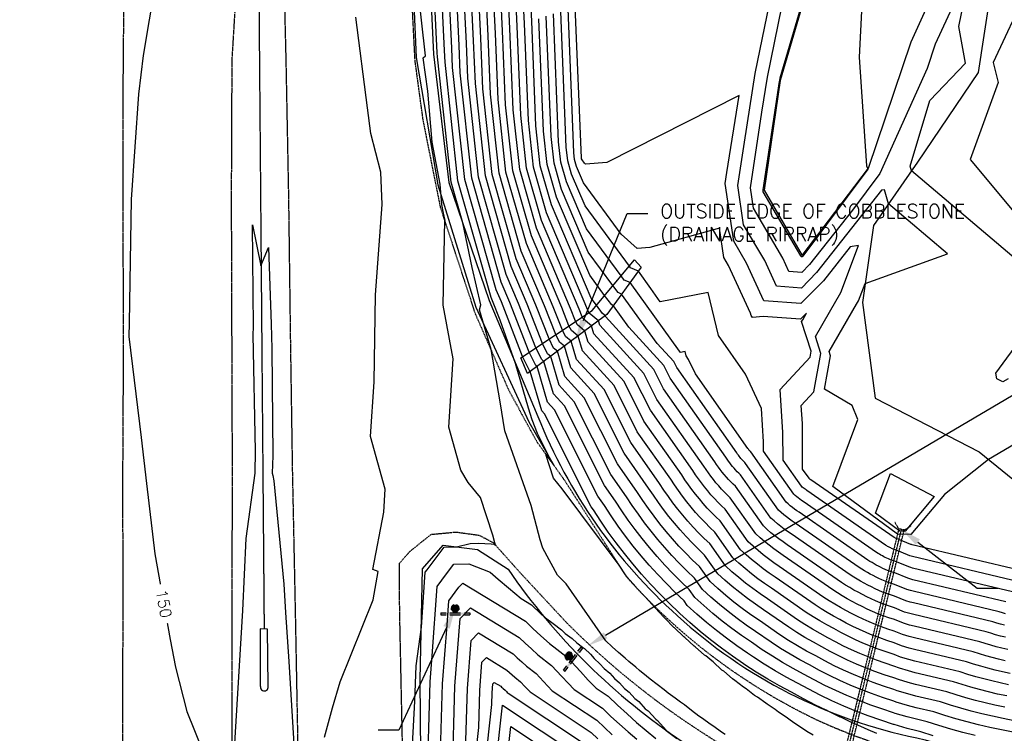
# Model space of a CAD drawing. Header units: feet. Extents: x 351431 to 355879, y 310968 to 329728.
# Tile 11 of 254: x 353353 to 353710, y 313323 to 313582. Entities that reach past the tile are written whole.
import ezdxf

# ---------------------------------------------------------------- set-up
doc = ezdxf.new("R2010")
doc.units = ezdxf.units.FT
doc.header["$MEASUREMENT"] = 0
for name, pattern in [('D10', [0.15, 0.1, -0.05]), ('D25', [0.375, 0.25, -0.125]), ('HIDDEN2', [0.1875, 0.125, -0.0625])]:
    doc.linetypes.add(name, pattern=pattern)
for name, color, linetype in [('ELIG', 41, 'Continuous'), ('ELIG-JERSEY', 161, 'HIDDEN2'), ('ELIRIP', 2, 'Continuous'), ('ELTCH-EG2', 253, 'Continuous'), ('ELTCN-EG2', 251, 'Continuous'), ('ELTT', 3, 'Continuous'), ('ELTW-POND', 7, 'Continuous'), ('ELUDC', 153, 'D10'), ('ELYSP', 1, 'D25'), ('ELYSS', 2, 'Continuous'), ('ESFS', 153, 'Continuous'), ('ESMask', 155, 'Continuous'), ('ESUD-CMP', 13, 'D10'), ('ETFS', 6, 'Continuous'), ('ETIRIP', 2, 'Continuous'), ('ETTC', 252, 'Continuous'), ('ETUD', 4, 'Continuous')]:
    doc.layers.add(name, color=color, linetype=linetype)
doc.styles.add('ANNO-TOPO', font='simplex.shx')
doc.styles.add('L80', font='simplex', dxfattribs={"height": 4})

# ---------------------------------------------------------------- blocks, each defined once
blk = doc.blocks.new('ESIPUBSIGN')
at = {"layer": 'ESMask'}
h = blk.add_hatch(color=256, dxfattribs=at)
edge = h.paths.add_edge_path()
edge.add_arc((0, 0), 0.03, 90, 450)
for p, q in [((-0.03, 0.1047), (-0.0447, 0.1047)), ((-0.0447, 0.1047), (-0.0447, 0.066)), ((-0.03, 0.1047), (-0.03, 0.066)), ((-0.0447, 0.0381), (-0.0447, -0.0393)), ((-0.03, 0.0381), (-0.03, -0.0393)), ((-0.0447, -0.0672), (-0.0447, -0.1059)), ((-0.03, -0.0672), (-0.03, -0.1059)), ((-0.03, -0.1059), (-0.0447, -0.1059))]:
    blk.add_line(p, q)
for start, end in [(144.23142, 216.35632), (17.97024, 107.04945), (253.53828, 340.78828)]:
    blk.add_arc((0, 0), 0.03, start, end)
blk.add_solid([(-0.0447, -0.1059), (-0.03, -0.1059), (-0.0447, 0.1047), (-0.03, 0.1047)], dxfattribs=at)

msp = doc.modelspace()

# ---------------------------------------------------------------- linework, layer by layer
at = {"layer": 'ELIG', "flags": 128}
msp.add_lwpolyline([(353493.22, 313693.24), (353493.78, 313667.5), (353494.37, 313618.36), (353496.52, 313568.27), (353504.32, 313522.16), (353518.18, 313477.72), (353537.36, 313436.09), (353546.49, 313420.2)], dxfattribs=at)
msp.add_lwpolyline([(353439.89, 313361), (353439.92, 313340.34), (353440.03, 313340.02, 1.155893), (353442.76, 313340.2), (353442.52, 313360.96)], format="xyb", close=True, dxfattribs=at)
at = {"layer": 'ELIG-JERSEY', "flags": 128}
msp.add_lwpolyline([(353438.19, 314552.22), (353437.95, 314543.55), (353436.97, 314493.31), (353436.02, 314443.42), (353436.28, 314392.56), (353435.33, 314343.61), (353435.86, 314292.65), (353435.42, 314243.15), (353435.84, 314192.71), (353435.58, 314142.68), (353435.91, 314092.68), (353436.14, 314042.54), (353436.47, 313993.07), (353436.64, 313954.26), (353437.41, 313892.95), (353437.28, 313842.51), (353437.99, 313793.4), (353438, 313741.9), (353438.54, 313693.18), (353438.85, 313673.78), (353439.24, 313629.67), (353439.22, 313617.09), (353441.34, 313361.23)], dxfattribs=at)
at = {"layer": 'ELIRIP', "flags": 128}
msp.add_lwpolyline([(353578.08, 313492.21), (353565.65, 313475.02), (353536.85, 313453.64), (353534.46, 313459.41), (353560.27, 313476.55), (353575.71, 313494.9)], close=True, dxfattribs=at)
at = {"layer": 'ELTCH-EG2', "flags": 128}
for points, elevation in [([(353608.53, 313322.75), (353607.25, 313323.53), (353604.42, 313325.58), (353603.08, 313326.43), (353600.34, 313328.47), (353598.96, 313329.41), (353596.32, 313331.44), (353593.83, 313333.42), (353592.34, 313334.47), (353591.88, 313334.8), (353590.42, 313335.88), (353587.85, 313337.76), (353586.42, 313338.87), (353583.88, 313340.8), (353581.38, 313342.76), (353579.97, 313343.91), (353577.5, 313345.92), (353576.11, 313347.09), (353573.68, 313349.14), (353572.32, 313350.35), (353569.92, 313352.44), (353567.55, 313354.57), (353565.23, 313356.73), (353550.86, 313377.42), (353549.28, 313378.96), (353547.73, 313380.51), (353542.38, 313390.29), (353541.52, 313393.34), (353538.17, 313405.76), (353528.62, 313432.88), (353526.95, 313443.42), (353523.65, 313462.37), (353519.45, 313476.73), (353519.89, 313478.58), (353516.74, 313492.09), (353513.37, 313508.31), (353509.15, 313523.12), (353504.22, 313568.54), (353504.16, 313569.98), (353501.84, 313617.67)], 148), ([(353640.44, 313322.45), (353638.21, 313323.81), (353636.27, 313325.13), (353633.77, 313326.73), (353632.09, 313327.92), (353630.64, 313329), (353627.95, 313330.79), (353626.7, 313331.75), (353623.85, 313333.73), (353623.26, 313334.06), (353620.29, 313336.23), (353619.17, 313336.89), (353616.15, 313339.23), (353615.17, 313339.83), (353612.08, 313342.36), (353611.25, 313342.89), (353608.09, 313345.63), (353607.41, 313346.08), (353604.18, 313349.04), (353603.68, 313349.4), (353601.51, 313351.21), (353601.06, 313351.55), (353597.68, 313354.5), (353597.29, 313354.79), (353593.92, 313357.88), (353593.6, 313358.14), (353590.24, 313361.37), (353590, 313361.57), (353586.64, 313364.96), (353586.48, 313365.1), (353583.14, 313368.65), (353579.73, 313372.43), (353579.45, 313372.75), (353576.34, 313376.07), (353576.29, 313376.13), (353573.05, 313379.77), (353572.94, 313379.89), (353572.84, 313380.02), (353572.73, 313380.16), (353572.61, 313380.32), (353572.49, 313380.49), (353572.37, 313380.68), (353570.07, 313384.19), (353549.44, 313411.83), (353546.29, 313415.69), (353543.57, 313424.29), (353545.77, 313421.27), (353540.48, 313431.86), (353538.6, 313436.84), (353537.29, 313441.06), (353532.55, 313457.36), (353526.96, 313472.97), (353524.23, 313480.03), (353523.71, 313481.26), (353511.64, 313523.58), (353506.97, 313566.62), (353506.79, 313570.87), (353504.59, 313616.14)], 147), ([(353663.63, 313323.08), (353660.44, 313324.38), (353659.14, 313324.99), (353655.55, 313326.55), (353654.67, 313326.98), (353650.7, 313328.82), (353650.24, 313329.05), (353645.89, 313331.19), (353645.83, 313331.22), (353645.2, 313331.55), (353641.35, 313333.4), (353636.93, 313335.67), (353632.59, 313338.04), (353628.29, 313340.35), (353624, 313342.79), (353619.79, 313345.36), (353615.65, 313348.03), (353615.26, 313348.3), (353611.18, 313351.09), (353607.19, 313354), (353603.27, 313357.01), (353599.45, 313360.12), (353595.71, 313363.32), (353592.07, 313366.63), (353591.8, 313367.01), (353588.37, 313370.28), (353584.89, 313373.75), (353581.52, 313377.3), (353578.24, 313380.93), (353575.07, 313384.63), (353572, 313388.4), (353569.04, 313392.25), (353566.18, 313396.16), (353563.43, 313400.13), (353560.79, 313404.17), (353559.98, 313405.32), (353543.04, 313439.04), (353542.04, 313440.14), (353537.84, 313454.38), (353537.71, 313454.49), (353535.06, 313459.81), (353527.38, 313479.72), (353525.53, 313484.05), (353514.13, 313524.03), (353509.71, 313564.69), (353509.43, 313571.75), (353507.34, 313614.6)], 146), ([(353699.19, 313322.3), (353694.78, 313323.43), (353690.42, 313324.64), (353686.11, 313325.92), (353681.86, 313327.28), (353677.92, 313328.22), (353674.63, 313329.1), (353670.24, 313330.38), (353669.65, 313330.62), (353665.33, 313332.01), (353661.07, 313333.51), (353656.88, 313335.11), (353652.75, 313336.82), (353648.7, 313338.63), (353644.72, 313340.53), (353640.82, 313342.54), (353636.99, 313344.64), (353633.19, 313346.67), (353629.4, 313348.83), (353625.69, 313351.09), (353622.03, 313353.45), (353618.14, 313356.16), (353614.52, 313358.64), (353610.98, 313361.21), (353607.51, 313363.87), (353604.13, 313366.63), (353600.82, 313369.47), (353597.59, 313372.4), (353595.52, 313375.33), (353592.56, 313378.14), (353589.57, 313381.13), (353586.66, 313384.19), (353583.84, 313387.32), (353581.1, 313390.51), (353578.46, 313393.76), (353575.9, 313397.08), (353573.44, 313400.45), (353571.07, 313403.88), (353568.8, 313407.35), (353564.75, 313413.1), (353550.25, 313441.97), (353546.25, 313446.35), (353542.8, 313458.06), (353542.02, 313458.7), (353539.88, 313463.01), (353533.66, 313479.12), (353529.17, 313489.65), (353519.1, 313524.94), (353515.21, 313560.84), (353514.69, 313573.53), (353512.84, 313611.53)], 144), ([(353731.09, 313438.34), (353704.07, 313422.53), (353688.13, 313409.79), (353675.91, 313395.27), (353671.01, 313395.37), (353647.67, 313412.68), (353656.68, 313437.03), (353654.61, 313442.09), (353644.55, 313448.02), (353646.81, 313460.14), (353646.31, 313461.66), (353656.21, 313478.79), (353656.92, 313480.07), (353659.32, 313486.33), (353689.21, 313497.1), (353667.83, 313515.22), (353666.41, 313520.36), (353665.26, 313520.19), (353641.69, 313490.27), (353636.21, 313484.68), (353627.14, 313485.36), (353622.9, 313494.61), (353615.25, 313507.66), (353613.17, 313521.86), (353615.56, 313537.54), (353619.48, 313562.45), (353629.69, 313612.53)], 128), ([(353637.87, 313497.66), (353636.72, 313496.2), (353636.51, 313495.98), (353636.16, 313496.01), (353635.99, 313496.36), (353622.39, 313519.58), (353622.29, 313520.28), (353628.25, 313559.55), (353628.33, 313560.01), (353628.52, 313560.94), (353643.67, 313612.35)], 126), ([(353713.07, 313323.57), (353708.8, 313324.39), (353704.58, 313325.29), (353700.41, 313326.27), (353696.29, 313327.32), (353692.22, 313328.44), (353688.2, 313329.64), (353684.24, 313330.91), (353677.81, 313332.44), (353674.73, 313333.26), (353670.62, 313334.46), (353669.69, 313334.84), (353665.65, 313336.14), (353661.67, 313337.54), (353657.76, 313339.04), (353653.91, 313340.63), (353650.12, 313342.32), (353646.41, 313344.1), (353642.76, 313345.97), (353639.19, 313347.93), (353635.64, 313349.83), (353632.11, 313351.85), (353628.63, 313353.96), (353625.22, 313356.16), (353619.57, 313360.09), (353616.19, 313362.41), (353612.88, 313364.81), (353609.63, 313367.31), (353606.46, 313369.88), (353603.37, 313372.54), (353600.35, 313375.28), (353597.39, 313379.48), (353594.66, 313382.07), (353591.91, 313384.82), (353589.23, 313387.64), (353586.63, 313390.52), (353584.12, 313393.45), (353581.69, 313396.44), (353579.34, 313399.49), (353577.07, 313402.59), (353574.89, 313405.75), (353572.8, 313408.94), (353567.14, 313416.99), (353553.85, 313443.43), (353548.35, 313449.46), (353545.28, 313459.9), (353544.18, 313460.81), (353542.29, 313464.61), (353536.8, 313478.82), (353530.99, 313492.45), (353521.59, 313525.4), (353517.95, 313558.91), (353517.33, 313574.41), (353515.59, 313609.99)], 143), ([(353713.38, 313327.72), (353709.42, 313328.49), (353705.51, 313329.32), (353701.63, 313330.23), (353697.81, 313331.21), (353694.03, 313332.25), (353690.3, 313333.36), (353686.61, 313334.54), (353677.71, 313336.66), (353674.83, 313337.43), (353671, 313338.55), (353669.72, 313339.07), (353665.97, 313340.28), (353662.27, 313341.58), (353658.64, 313342.97), (353655.06, 313344.45), (353651.54, 313346.02), (353648.09, 313347.67), (353644.71, 313349.41), (353641.39, 313351.23), (353638.09, 313353), (353634.81, 313354.87), (353631.58, 313356.83), (353628.41, 313358.88), (353621.01, 313364.02), (353617.86, 313366.18), (353614.77, 313368.42), (353611.75, 313370.74), (353608.8, 313373.14), (353605.92, 313375.62), (353603.11, 313378.17), (353599.25, 313383.64), (353596.76, 313386.01), (353594.24, 313388.52), (353591.8, 313391.09), (353589.43, 313393.71), (353587.14, 313396.39), (353584.91, 313399.13), (353582.77, 313401.91), (353580.7, 313404.74), (353578.71, 313407.62), (353576.8, 313410.54), (353569.52, 313420.88), (353557.45, 313444.89), (353550.46, 313452.57), (353547.76, 313461.74), (353546.33, 313462.92), (353544.69, 313466.21), (353539.95, 313478.51), (353532.81, 313495.24), (353524.08, 313525.85), (353520.7, 313556.98), (353519.96, 313575.3), (353518.35, 313608.46)], 142), ([(353494.46, 313305.44), (353495.99, 313334.77), (353496.47, 313347.62), (353498.37, 313361.67), (353499.79, 313381.61), (353500.44, 313382.49), (353506.67, 313390.63), (353511.17, 313390.75), (353516.11, 313391.95), (353519.06, 313392.17), (353523.75, 313391.88), (353524.82, 313391.72), (353525.29, 313391.4), (353525.05, 313392.25), (353524.3, 313395.03), (353519.79, 313408.7), (353515.3, 313414.1), (353512.68, 313418.59), (353508.28, 313434.23), (353509.88, 313459.02), (353506.3, 313478.47), (353506.84, 313509.34), (353507.03, 313509.16), (353506.39, 313511.89), (353505.74, 313515.03), (353505.23, 313522.34), (353502.35, 313537.63), (353500.67, 313556.15), (353499.03, 313568.21), (353499.89, 313568.94), (353495.62, 313606.77)], 149), ([(353710.04, 313332.59), (353706.43, 313333.36), (353702.85, 313334.19), (353699.32, 313335.1), (353695.83, 313336.06), (353692.39, 313337.09), (353688.99, 313338.17), (353677.6, 313340.88), (353674.93, 313341.59), (353671.38, 313342.63), (353669.75, 313343.3), (353666.29, 313344.41), (353662.88, 313345.61), (353659.52, 313346.9), (353656.21, 313348.27), (353652.97, 313349.71), (353649.78, 313351.24), (353646.65, 313352.85), (353643.59, 313354.53), (353640.54, 313356.16), (353637.51, 313357.89), (353634.53, 313359.7), (353631.6, 313361.59), (353622.45, 313367.95), (353619.53, 313369.95), (353616.67, 313372.02), (353613.87, 313374.17), (353611.14, 313376.4), (353608.47, 313378.69), (353605.87, 313381.05), (353601.11, 313387.8), (353598.86, 313389.94), (353596.58, 313392.21), (353594.37, 313394.53), (353592.23, 313396.91), (353590.15, 313399.33), (353588.14, 313401.81), (353586.2, 313404.32), (353584.33, 313406.88), (353582.53, 313409.49), (353580.8, 313412.13), (353571.9, 313424.77), (353561.06, 313446.36), (353552.56, 313455.68), (353550.23, 313463.58), (353548.49, 313465.03), (353547.1, 313467.81), (353543.09, 313478.21), (353534.63, 313498.04), (353526.57, 313526.31), (353523.45, 313555.06), (353522.6, 313576.19), (353521.1, 313606.92)], 141), ([(353711.29, 313340.78), (353708.27, 313341.42), (353705.3, 313342.12), (353702.35, 313342.87), (353699.45, 313343.68), (353696.58, 313344.53), (353693.74, 313345.44), (353677.39, 313349.33), (353675.14, 313349.93), (353672.14, 313350.8), (353669.82, 313351.75), (353666.93, 313352.68), (353664.08, 313353.68), (353661.28, 313354.75), (353658.52, 313355.9), (353655.81, 313357.11), (353653.15, 313358.38), (353650.54, 313359.72), (353647.98, 313361.12), (353645.44, 313362.48), (353642.91, 313363.93), (353640.43, 313365.44), (353637.98, 313367.02), (353625.32, 313375.81), (353622.87, 313377.49), (353620.46, 313379.23), (353618.11, 313381.04), (353615.82, 313382.91), (353613.57, 313384.84), (353611.39, 313386.82), (353604.83, 313396.12), (353603.05, 313397.8), (353601.26, 313399.59), (353599.51, 313401.43), (353597.82, 313403.3), (353596.18, 313405.22), (353594.6, 313407.17), (353593.07, 313409.15), (353591.59, 313411.17), (353590.17, 313413.23), (353588.81, 313415.31), (353576.67, 313432.55), (353568.27, 313449.28), (353556.77, 313461.9), (353555.19, 313467.25), (353552.8, 313469.24), (353551.92, 313471.01), (353549.37, 313477.6), (353538.27, 313503.63), (353531.55, 313527.22), (353528.94, 313551.2), (353527.86, 313577.96), (353526.6, 313603.85)], 139), ([(353711.91, 313344.88), (353709.2, 313345.46), (353706.52, 313346.09), (353703.87, 313346.76), (353701.25, 313347.49), (353698.67, 313348.25), (353696.12, 313349.07), (353677.29, 313353.55), (353675.24, 313354.09), (353672.52, 313354.89), (353669.85, 313355.98), (353667.25, 313356.81), (353664.68, 313357.72), (353662.16, 313358.68), (353659.67, 313359.71), (353657.23, 313360.8), (353654.84, 313361.95), (353652.49, 313363.16), (353650.18, 313364.42), (353647.89, 313365.64), (353645.61, 313366.95), (353643.37, 313368.31), (353641.18, 313369.73), (353626.75, 313379.74), (353624.54, 313381.26), (353622.36, 313382.84), (353620.23, 313384.47), (353618.15, 313386.16), (353616.12, 313387.91), (353614.14, 313389.71), (353606.69, 313400.27), (353605.15, 313401.73), (353603.59, 313403.29), (353602.08, 313404.88), (353600.62, 313406.5), (353599.2, 313408.16), (353597.83, 313409.85), (353596.5, 313411.57), (353595.22, 313413.32), (353593.99, 313415.1), (353592.81, 313416.9), (353579.06, 313436.44), (353571.87, 313450.74), (353558.87, 313465), (353557.67, 313469.09), (353554.95, 313471.35), (353554.33, 313472.61), (353552.52, 313477.3), (353540.1, 313506.43), (353534.04, 313527.67), (353531.69, 313549.28), (353530.5, 313578.85), (353529.35, 313602.31)], 138), ([(353710.12, 313349.49), (353707.74, 313350.05), (353705.38, 313350.65), (353703.06, 313351.29), (353700.76, 313351.98), (353698.5, 313352.7), (353677.18, 313357.77), (353675.35, 313358.26), (353672.9, 313358.98), (353669.88, 313360.2), (353667.57, 313360.95), (353665.28, 313361.75), (353663.04, 313362.61), (353660.83, 313363.53), (353658.65, 313364.5), (353656.52, 313365.52), (353654.43, 313366.59), (353652.38, 313367.72), (353650.34, 313368.81), (353648.31, 313369.97), (353646.32, 313371.18), (353644.37, 313372.44), (353628.19, 313383.67), (353626.2, 313385.03), (353624.26, 313386.44), (353622.35, 313387.91), (353620.49, 313389.42), (353618.68, 313390.98), (353616.9, 313392.59), (353608.55, 313404.43), (353607.25, 313405.67), (353605.93, 313406.98), (353604.66, 313408.32), (353603.42, 313409.7), (353602.22, 313411.1), (353601.05, 313412.53), (353599.93, 313413.98), (353598.85, 313415.46), (353597.81, 313416.97), (353596.81, 313418.49), (353581.44, 313440.33), (353575.47, 313452.21), (353560.97, 313468.11), (353560.14, 313470.93), (353557.11, 313473.46), (353556.74, 313474.21), (353555.66, 313477), (353541.92, 313509.23), (353536.53, 313528.13), (353534.44, 313547.35), (353533.13, 313579.73), (353532.1, 313600.78)], 137), ([(353729.99, 313481.57), (353676.16, 313527.17), (353675.68, 313528.92), (353682.82, 313552.76), (353695.71, 313566.24), (353693.27, 313579.58), (353697.78, 313601.42), (353684.68, 313573.12), (353681.77, 313564.31), (353664.65, 313526.28), (353654.72, 313512.93), (353639.2, 313493.23), (353636.36, 313490.33), (353631.65, 313490.69), (353629.44, 313495.49), (353618.82, 313513.62), (353617.73, 313521.07), (353621.9, 313548.54), (353623.9, 313561.23), (353629.11, 313586.74)], 127), ([(353711.04, 313353.52), (353708.96, 313354.01), (353706.9, 313354.54), (353704.86, 313355.1), (353702.85, 313355.7), (353700.87, 313356.33), (353677.08, 313361.99), (353675.45, 313362.43), (353673.28, 313363.06), (353669.92, 313364.43), (353667.89, 313365.08), (353665.89, 313365.79), (353663.92, 313366.54), (353661.98, 313367.34), (353660.08, 313368.19), (353658.21, 313369.09), (353656.38, 313370.03), (353654.58, 313371.01), (353652.79, 313371.97), (353651.02, 313372.98), (353649.27, 313374.05), (353647.56, 313375.15), (353629.63, 313387.6), (353627.87, 313388.8), (353626.16, 313390.05), (353624.47, 313391.34), (353622.83, 313392.68), (353621.23, 313394.06), (353619.66, 313395.48), (353610.41, 313408.59), (353609.34, 313409.6), (353608.27, 313410.67), (353607.23, 313411.77), (353606.21, 313412.89), (353605.23, 313414.04), (353604.28, 313415.21), (353603.36, 313416.4), (353602.48, 313417.61), (353601.63, 313418.84), (353600.81, 313420.08), (353583.83, 313444.22), (353579.08, 313453.67), (353563.08, 313471.22), (353562.62, 313472.77), (353559.26, 313475.57), (353559.14, 313475.81), (353558.8, 313476.7), (353543.74, 313512.02), (353539.01, 313528.58), (353537.19, 313545.42), (353535.76, 313580.62), (353534.86, 313599.24)], 136), ([(353658.49, 313594.83), (353657.13, 313568.43), (353659.77, 313529.02), (353660.23, 313528.13), (353660.3, 313527.82), (353637.87, 313497.66)], 126), ([(353717.99, 313592.7), (353705.71, 313566.54), (353707.59, 313559.19), (353697.48, 313531.33), (353735.73, 313485.32)], 127), ([(353717.3, 313381.81), (353676.34, 313391.55), (353676.17, 313391.59), (353675.94, 313391.66), (353670.15, 313394.02), (353670.12, 313394.02), (353670.1, 313394.03), (353670.08, 313394.04), (353670.05, 313394.05), (353670.03, 313394.06), (353670.01, 313394.07), (353669.99, 313394.08), (353669.97, 313394.09), (353669.95, 313394.1), (353669.93, 313394.12), (353669.91, 313394.13), (353669.89, 313394.14), (353639.68, 313415.11), (353639.55, 313415.2), (353639.43, 313415.28), (353639.31, 313415.38), (353639.2, 313415.47), (353639.08, 313415.57), (353638.97, 313415.67), (353636.66, 313418.95), (353636.57, 313435.58), (353636.18, 313442.1), (353640.71, 313447.04), (353643.3, 313460.96), (353641.31, 313467.07), (353646.44, 313475.97), (353650.46, 313483.1), (353656.97, 313500.11), (353653.9, 313499.65), (353644.18, 313487.31), (353636.06, 313479.02), (353622.63, 313480.04), (353616.35, 313493.74), (353611.68, 313501.7), (353608.62, 313522.65), (353609.21, 313526.54), (353613.61, 313554.47), (353565.66, 313530.21), (353557.96, 313529.6), (353557.57, 313529.95), (353556.65, 313531.2), (353556.48, 313531.6), (353556.43, 313531.77), (353556.42, 313531.94), (353554.2, 313586.83)], 129), ([(353710.28, 313366.53), (353709.13, 313366.87), (353708, 313367.23), (353676.76, 313374.66), (353675.76, 313374.93), (353674.42, 313375.32), (353670.01, 313377.11), (353668.84, 313377.49), (353667.69, 313377.89), (353666.56, 313378.33), (353665.44, 313378.79), (353664.34, 313379.28), (353663.27, 313379.79), (353662.21, 313380.34), (353661.17, 313380.9), (353660.14, 313381.46), (353659.12, 313382.04), (353658.11, 313382.65), (353657.13, 313383.29), (353633.93, 313399.39), (353632.88, 313400.11), (353631.85, 313400.86), (353630.83, 313401.64), (353629.85, 313402.45), (353628.88, 313403.28), (353627.94, 313404.13), (353615.99, 313421.06), (353615.64, 313421.4), (353615.28, 313421.75), (353614.94, 313422.11), (353614.6, 313422.48), (353614.28, 313422.86), (353613.97, 313423.25), (353613.66, 313423.64), (353613.37, 313424.04), (353613.09, 313424.45), (353612.82, 313424.86), (353590.98, 313455.88), (353589.89, 313458.05), (353583.93, 313464.6), (353571.02, 313482.45), (353569.7, 313483.03), (353567.84, 313485.54), (353558.87, 313497.74), (353549.2, 313520.41), (353546.48, 313529.95), (353545.43, 313539.64), (353543.66, 313583.28)], 133), ([(353710.38, 313370.86), (353676.66, 313378.88), (353675.86, 313379.09), (353674.8, 313379.4), (353670.05, 313381.34), (353669.16, 313381.62), (353668.29, 313381.93), (353667.44, 313382.26), (353666.59, 313382.6), (353665.77, 313382.97), (353664.95, 313383.36), (353664.15, 313383.77), (353663.37, 313384.2), (353662.6, 313384.62), (353661.82, 313385.06), (353661.06, 313385.52), (353660.32, 313386), (353635.37, 313403.32), (353634.55, 313403.88), (353633.74, 313404.47), (353632.95, 313405.08), (353632.18, 313405.7), (353631.43, 313406.35), (353630.7, 313407.01), (353617.85, 313425.22), (353617.74, 313425.33), (353617.62, 313425.44), (353617.51, 313425.56), (353617.4, 313425.68), (353617.3, 313425.8), (353617.19, 313425.93), (353617.1, 313426.05), (353617, 313426.18), (353616.91, 313426.32), (353616.82, 313426.45), (353597.76, 313453.54), (353595.29, 313458.79), (353594.36, 313460.13), (353594.01, 313461.63), (353592.33, 313461.31), (353592.01, 313461.78), (353574.05, 313486.63), (353571.98, 313487.53), (353570.82, 313489.09), (353558.31, 313506.1), (353551.02, 313523.21), (353548.97, 313530.4), (353548.17, 313537.72), (353546.3, 313584.17)], 132), ([(353712.75, 313374.49), (353676.55, 313383.1), (353675.96, 313383.26), (353675.18, 313383.49), (353670.08, 313385.56), (353669.48, 313385.76), (353668.89, 313385.96), (353668.32, 313386.18), (353667.75, 313386.42), (353667.19, 313386.67), (353666.64, 313386.93), (353666.1, 313387.21), (353665.57, 313387.5), (353665.05, 313387.78), (353664.52, 313388.08), (353664.01, 313388.39), (353663.51, 313388.72), (353636.81, 313407.25), (353636.22, 313407.65), (353635.64, 313408.07), (353635.07, 313408.51), (353634.52, 313408.96), (353633.98, 313409.42), (353633.46, 313409.9), (353622.44, 313425.5), (353622.42, 313428.94), (353621.7, 313441), (353615.88, 313453.44), (353606.15, 313467.4), (353602.43, 313483.05), (353584.93, 313479.68), (353581.59, 313484.55), (353577.07, 313490.8), (353574.26, 313492.04), (353573.81, 313492.64), (353557.76, 313514.47), (353552.84, 313526.01), (353551.46, 313530.86), (353550.92, 313535.79), (353548.93, 313585.05)], 131), ([(353709.93, 313362.32), (353708.47, 313362.72), (353707.04, 313363.15), (353705.62, 313363.6), (353676.87, 313370.44), (353675.65, 313370.76), (353674.04, 313371.23), (353669.98, 313372.88), (353668.52, 313373.35), (353667.09, 313373.86), (353665.68, 313374.4), (353664.29, 313374.97), (353662.92, 313375.58), (353661.58, 313376.23), (353660.26, 313376.9), (353658.98, 313377.61), (353657.69, 313378.29), (353656.42, 313379.02), (353655.17, 313379.78), (353653.94, 313380.58), (353632.5, 313395.46), (353631.21, 313396.34), (353629.95, 313397.26), (353628.71, 313398.21), (353627.51, 313399.19), (353626.33, 313400.2), (353625.18, 313401.25), (353614.13, 313416.9), (353613.54, 313417.46), (353612.95, 313418.06), (353612.37, 313418.67), (353611.81, 313419.29), (353611.26, 313419.92), (353610.74, 313420.57), (353610.23, 313421.23), (353609.74, 313421.89), (353609.27, 313422.58), (353608.82, 313423.27), (353588.6, 313452), (353586.29, 313456.59), (353573.65, 313470.45), (353568, 313478.27), (353567.42, 313478.53), (353564.85, 313482), (353559.42, 313489.38), (353547.38, 313517.62), (353543.99, 313529.49), (353542.68, 313541.57), (353541.03, 313582.39)], 134), ([(353711.15, 313451.68), (353709.3, 313450.6), (353707.09, 313451.72), (353706.68, 313453.82), (353726.05, 313480.15)], 127), ([(353684.4, 313409.02), (353673.8, 313396.42), (353671.95, 313396.46), (353663.14, 313402.99), (353668.47, 313417.39), (353684.4, 313409.02)], 127), ([(353500.13, 313291.57), (353501.54, 313341.86), (353502.27, 313351.26), (353504.06, 313376.39), (353507.45, 313381.04), (353510.1, 313384.5), (353515.55, 313384.64), (353523.28, 313381.65), (353526.26, 313379.03), (353529.94, 313375.9), (353534.56, 313372.07), (353538.37, 313369.77), (353541.71, 313366.5), (353542.86, 313365.43), (353546.13, 313362.97), (353549.25, 313360.69), (353550.56, 313359.4), (353553.01, 313357.58), (353554.75, 313355.92), (353556.76, 313354.42), (353557.5, 313353.89), (353559.67, 313351.88), (353561.08, 313350.24), (353563.16, 313348.37), (353564.7, 313346.61), (353566.68, 313344.91), (353568.37, 313343), (353570.21, 313341.48), (353572.09, 313339.39), (353573.74, 313338.07), (353575.83, 313335.76), (353577.24, 313334.67), (353579.6, 313332.08), (353580.68, 313331.27), (353583.38, 313328.28), (353584.02, 313327.82), (353587.14, 313324.27), (353587.14, 313324.27), (353587.16, 313324.26), (353587.21, 313324.19), (353591.02, 313321.24)], 148), ([(353504.89, 313299.98), (353506.04, 313341.06), (353507.71, 313362.37), (353508.33, 313371.18), (353511.97, 313376.17), (353513.38, 313377.61), (353536.13, 313363.85), (353538.86, 313361.19), (353541.76, 313358.47), (353544.85, 313355.71), (353551.23, 313350.79), (353556.09, 313345.51), (353558.93, 313342.44), (353561.77, 313339.5), (353566.11, 313336.63), (353569.52, 313333.36), (353572.96, 313330.19), (353576.43, 313327.12), (353579.93, 313324.17), (353583.45, 313321.31)], 147), ([(353509.65, 313308.38), (353510.55, 313340.26), (353512.46, 313364.74), (353516.24, 313368.61), (353533.89, 313357.94), (353536.01, 313355.87), (353538.26, 313353.77), (353540.65, 313351.62), (353545.61, 313347.8), (353549.37, 313343.71), (353551.57, 313341.33), (353553.78, 313339.05), (353564.07, 313332.25), (353567.15, 313329.28), (353570.27, 313326.41), (353573.41, 313323.64), (353576.58, 313320.96)], 146), ([(353515.28, 313289.23), (353519.18, 313325.19), (353519.55, 313338.65), (353520.36, 313348.98), (353521.96, 313350.62), (353529.41, 313346.11), (353530.3, 313345.24), (353531.25, 313344.35), (353532.26, 313343.45), (353534.35, 313341.83), (353535.94, 313340.1), (353536.87, 313339.1), (353537.8, 313338.14), (353559.98, 313323.48), (353562.42, 313321.13)], 144), ([(353519.15, 313289.38), (353523.94, 313333.6), (353524.06, 313337.84), (353524.31, 313341.1), (353524.82, 313341.62), (353527.17, 313340.2), (353527.45, 313339.92), (353527.75, 313339.64), (353528.07, 313339.36), (353528.73, 313338.85), (353529.23, 313338.3), (353529.52, 313337.98), (353529.82, 313337.68), (353557.94, 313319.09)], 143), ([(353523.01, 313289.52), (353527.76, 313333.31), (353555.89, 313314.71)], 142), ([(353526.88, 313289.66), (353530.77, 313325.58), (353553.85, 313310.32)], 141)]:
    msp.add_lwpolyline(points, dxfattribs=dict(at, elevation=elevation))
at = {"layer": 'ELTCN-EG2', "flags": 128}
for points, elevation in [([(353684.02, 313322.2), (353679.49, 313323.65), (353678.02, 313323.99), (353674.52, 313324.93), (353669.86, 313326.29), (353669.62, 313326.39), (353665.01, 313327.87), (353660.47, 313329.47), (353656, 313331.18), (353651.6, 313333), (353647.28, 313334.93), (353643.04, 313336.97), (353638.87, 313339.1), (353634.79, 313341.34), (353630.74, 313343.51), (353626.7, 313345.81), (353622.74, 313348.22), (353618.84, 313350.74), (353616.7, 313352.23), (353612.85, 313354.87), (353609.08, 313357.6), (353605.39, 313360.44), (353601.79, 313363.37), (353598.27, 313366.4), (353594.83, 313369.51), (353593.66, 313371.17), (353590.47, 313374.21), (353587.23, 313377.44), (353584.09, 313380.74), (353581.04, 313384.12), (353578.09, 313387.57), (353575.23, 313391.08), (353572.47, 313394.66), (353569.81, 313398.3), (353567.25, 313402.01), (353564.79, 313405.76), (353562.37, 313409.21), (353546.64, 313440.51), (353544.15, 313443.25), (353540.32, 313456.22), (353539.87, 313456.6), (353537.47, 313461.41), (353530.52, 313479.42), (353527.35, 313486.85), (353516.62, 313524.49), (353512.46, 313562.76), (353512.06, 313572.64), (353510.09, 313613.06)], 145), ([(353710.67, 313336.68), (353707.35, 313337.39), (353704.08, 313338.16), (353700.84, 313338.98), (353697.64, 313339.87), (353694.48, 313340.81), (353691.37, 313341.81), (353677.5, 313345.1), (353675.04, 313345.76), (353671.76, 313346.72), (353669.78, 313347.52), (353666.61, 313348.55), (353663.48, 313349.65), (353660.4, 313350.83), (353657.37, 313352.08), (353654.39, 313353.41), (353651.46, 313354.81), (353648.6, 313356.28), (353645.78, 313357.82), (353642.99, 313359.32), (353640.21, 313360.91), (353637.48, 313362.57), (353634.79, 313364.3), (353623.88, 313371.88), (353621.2, 313373.72), (353618.57, 313375.63), (353615.99, 313377.61), (353613.48, 313379.65), (353611.02, 313381.76), (353608.63, 313383.94), (353602.97, 313391.96), (353600.95, 313393.87), (353598.92, 313395.9), (353596.94, 313397.98), (353595.03, 313400.11), (353593.17, 313402.27), (353591.37, 313404.49), (353589.63, 313406.74), (353587.96, 313409.03), (353586.35, 313411.36), (353584.8, 313413.72), (353574.29, 313428.66), (353564.66, 313447.82), (353554.66, 313458.79), (353552.71, 313465.41), (353550.64, 313467.14), (353549.51, 313469.41), (353546.23, 313477.91), (353536.45, 313500.84), (353529.06, 313526.76), (353526.2, 313553.13), (353525.23, 313577.07), (353523.85, 313605.39)], 140), ([(353710.18, 313357.98), (353708.41, 313358.43), (353706.67, 313358.91), (353704.95, 313359.42), (353703.25, 313359.97), (353676.97, 313366.21), (353675.55, 313366.59), (353673.66, 313367.15), (353669.95, 313368.66), (353668.2, 313369.22), (353666.49, 313369.82), (353664.8, 313370.47), (353663.13, 313371.16), (353661.5, 313371.89), (353659.89, 313372.66), (353658.32, 313373.46), (353656.78, 313374.31), (353655.24, 313375.13), (353653.72, 313376), (353652.22, 313376.91), (353650.75, 313377.87), (353631.06, 313391.53), (353629.54, 313392.57), (353628.05, 313393.65), (353626.59, 313394.77), (353625.17, 313395.93), (353623.78, 313397.13), (353622.42, 313398.36), (353612.27, 313412.75), (353611.44, 313413.53), (353610.61, 313414.36), (353609.8, 313415.22), (353609.01, 313416.09), (353608.25, 313416.98), (353607.51, 313417.89), (353606.8, 313418.81), (353606.11, 313419.75), (353605.45, 313420.71), (353604.82, 313421.67), (353586.21, 313448.11), (353582.68, 313455.13), (353565.18, 313474.33), (353565.1, 313474.61), (353564.07, 313475.47), (353561.86, 313478.45), (353559.97, 313481.01), (353545.56, 313514.82), (353541.5, 313529.04), (353539.93, 313543.5), (353538.4, 313581.51), (353537.61, 313597.71)], 135), ([(353401.82, 313595.09), (353397.46, 313569.05), (353395.82, 313555.01), (353393.13, 313516.79), (353392.4, 313472), (353392.33, 313467.08), (353396.78, 313430.49), (353398.68, 313413.81), (353401.76, 313388.23), (353407.29, 313357.14), (353409.22, 313347.15), (353413.3, 313331.06), (353421.93, 313309.76)], 150), ([(353481.74, 313482.25), (353484.18, 313514.96), (353483.73, 313526.69), (353480.04, 313540.77), (353478.78, 313550.01), (353474.66, 313582.89)], 150), ([(353715.13, 313378.13), (353676.45, 313387.32), (353676.07, 313387.43), (353675.56, 313387.57), (353670.11, 313389.79), (353669.8, 313389.89), (353669.5, 313390), (353669.2, 313390.11), (353668.9, 313390.24), (353668.61, 313390.37), (353668.32, 313390.5), (353668.04, 313390.65), (353667.77, 313390.8), (353667.5, 313390.94), (353667.23, 313391.1), (353666.96, 313391.26), (353666.7, 313391.43), (353638.24, 313411.18), (353637.89, 313411.43), (353637.54, 313411.68), (353637.19, 313411.94), (353636.86, 313412.21), (353636.53, 313412.49), (353636.21, 313412.78), (353629.55, 313422.23), (353629.5, 313432.26), (353628.56, 313447.85), (353639.4, 313459.66), (353639.79, 313461.78), (353636.3, 313472.48), (353636.68, 313473.14), (353638.02, 313475.52), (353635.91, 313473.37), (353622.31, 313474.4), (353618.45, 313473.96), (353617.95, 313474.67), (353617.74, 313475.56), (353609.8, 313492.87), (353608.11, 313495.74), (353606.56, 313506.34), (353581.18, 313499.37), (353576.65, 313499.01), (353570.86, 313504.27), (353557.21, 313522.83), (353554.66, 313528.8), (353553.95, 313531.31), (353553.67, 313533.87), (353551.57, 313585.94)], 130), ([(353430.64, 313317.46), (353433.62, 313367.75), (353434.83, 313393.8), (353438.06, 313417.48), (353438.21, 313425.56), (353437.39, 313467.66), (353437.44, 313470.58), (353437.12, 313507.62), (353440.2, 313492.74), (353442.89, 313499.4), (353443.94, 313471.52), (353444, 313467.27), (353444.12, 313462.57), (353444.5, 313423.77), (353444.22, 313417.55), (353444.53, 313416.64), (353444.83, 313414.75), (353448.45, 313377.28), (353449.1, 313366.97), (353450.26, 313349.15), (353452.25, 313317.29)], 150), ([(353463.26, 313321.79), (353466.1, 313332.38), (353468.93, 313341.82), (353480.87, 313371.56), (353482.67, 313381.9), (353480.75, 313382.58), (353484.77, 313403.32), (353485.3, 313411.71), (353479.92, 313430.81), (353481.2, 313450.66), (353481.74, 313482.25)], 150), ([(353514.41, 313316.79), (353515.05, 313339.45), (353516.41, 313356.86), (353519.1, 313359.62), (353531.65, 313352.03), (353533.15, 313350.55), (353534.76, 313349.06), (353536.46, 313347.53), (353539.98, 313344.82), (353542.66, 313341.91), (353544.22, 313340.21), (353545.79, 313338.59), (353562.02, 313327.86), (353564.79, 313325.21), (353567.58, 313322.64)], 145)]:
    msp.add_lwpolyline(points, dxfattribs=dict(at, elevation=elevation))
at = {"layer": 'ELTT', "flags": 128}
msp.add_lwpolyline([(353711.9, 313616.58), (353704.66, 313591.35), (353700.28, 313562.82), (353678.37, 313530.33), (353662.34, 313507.34), (353658.33, 313479.41), (353663.01, 313444.76), (353700.67, 313425.31), (353721.25, 313408.51)], dxfattribs=at)
at = {"layer": 'ELTW-POND', "flags": 128}
msp.add_lwpolyline([(353705.61, 313663.85), (353680.97, 313683.19), (353658.14, 313653.27), (353643.81, 313612.32), (353628.49, 313559.96), (353622.76, 313520.2), (353636.52, 313496.43), (353660.6, 313528.21), (353675.97, 313574), (353696.6, 313619.31)], close=True, dxfattribs=at)
at = {"layer": 'ELUDC', "flags": 128}
msp.add_lwpolyline([(353630.61, 313224.38), (353672.52, 313397.12)], dxfattribs=at)
at = {"layer": 'ELYSP', "flags": 128}
for points in [[(353363.63, 314543.76), (353369.7, 314594.22), (353375.22, 314644.35), (353381.12, 314694.33), (353383.92, 314702.5), (353385.3, 314705.51), (353386.8, 314705.65), (353388.76, 314703.41), (353389.91, 314700.88), (353389.93, 314693.91), (353389.58, 314643.91), (353389.46, 314593.67), (353387.6, 314543.71), (353387.98, 314493.65), (353387.67, 314443.45), (353387.49, 314393.26), (353387.35, 314343.24), (353387.38, 314293.43), (353387.58, 314242.91), (353387.97, 314192.9), (353388.06, 314142.55), (353388.84, 314117.44), (353388.61, 314067.42), (353388.75, 314017.23), (353389.15, 313966.66), (353389.69, 313917.46), (353391.13, 313867.25), (353391.16, 313817.4), (353391.19, 313767.44), (353391.18, 313717.2), (353391.31, 313667.63), (353390.75, 313617.45), (353390.17, 313567.6), (353390.04, 313516.92), (353390.27, 313467.54), (353390.01, 313417.42), (353390.07, 313367.61), (353389.94, 313317.14), (353389.83, 313267.51), (353389.77, 313217.23), (353389.91, 313167.47), (353390.56, 313117.06), (353390.39, 313067.22), (353389.82, 313017.4), (353389.45, 312984.33), (353387.53, 312984.58), (353384.44, 312986.94), (353381.87, 312993.35), (353378.87, 313006.5), (353377.48, 313017.51)], [(353439.89, 313673.75), (353440.95, 313661.45), (353440.01, 313641.18), (353437.6, 313638.31), (353435.12, 313628.96), (353432.65, 313617.35), (353429.62, 313567.33), (353429.41, 313517.53), (353429.57, 313467.24), (353429.74, 313417.83), (353429.62, 313366.7), (353429.68, 313317.49), (353429.73, 313267.48), (353429.47, 313216.73), (353429.19, 313166.84), (353428.83, 313117.33), (353428.12, 313067.54), (353427.84, 313017.55), (353427.34, 312967.5), (353427.25, 312918.26), (353427.08, 312867.06), (353427.02, 312817.45), (353427.15, 312766.84), (353427.06, 312717.54), (353427.27, 312667.6), (353427.33, 312617.47), (353427.54, 312567.68), (353427.65, 312517.34), (353427.96, 312467.34), (353427.98, 312417.58), (353427.95, 312367.68), (353428.4, 312317.02), (353428.26, 312267.13), (353428.47, 312231.24), (353428.59, 312186.89), (353428.64, 312136.74), (353428.77, 312086.19), (353429.01, 312036.12), (353428.9, 311986.02), (353429.15, 311935.98), (353429.23, 311885.6), (353429.39, 311835.61), (353429.41, 311785.7), (353429.43, 311734.97), (353429.53, 311685.15), (353429.63, 311635.01), (353429.69, 311584.82), (353429.75, 311534.76), (353429.79, 311484.66), (353429.93, 311433.79), (353430.03, 311384.19), (353430.21, 311333.99), (353430.14, 311283.2), (353430.61, 311232.79), (353430.59, 311183.72), (353430.97, 311132.96), (353431.1, 311083.53), (353431.34, 311032.57)], [(353439.89, 313673.75), (353443.83, 313672.88), (353445.78, 313661.45), (353447.16, 313641.71), (353447.9, 313638.49), (353447.99, 313617.57), (353449.22, 313567.46), (353450.18, 313517.58), (353450.82, 313467.88), (353451.57, 313418.1), (353452.62, 313367.02), (353453.55, 313317.44), (353454.37, 313267.67), (353455.21, 313217.38), (353456.15, 313167.3), (353457.09, 313117.22), (353457.88, 313068.04), (353459.08, 313017.31), (353460.26, 312967.89), (353460.96, 312917.52), (353461.79, 312867.95), (353462.5, 312817.6), (353463.05, 312767.7), (353463.32, 312717.17), (353463.54, 312667.84), (353463.69, 312617.57), (353463.77, 312567.31), (353464.06, 312517.43), (353464.07, 312467.56), (353464.26, 312417.72), (353464.4, 312367.18), (353464.59, 312317.42), (353464.76, 312267.38), (353464.69, 312233.51), (353464.7, 312183.77), (353464.84, 312133.75), (353464.74, 312083.18), (353464.7, 312033.53), (353464.23, 311983.66), (353463.54, 311932.95), (353464.28, 311882.96), (353464.25, 311832.49), (353464.45, 311782.42), (353464.67, 311731.78), (353465.07, 311682.13), (353465.59, 311632.32), (353465.72, 311581.71), (353466.2, 311531.79), (353466.49, 311481.84), (353466.84, 311431.17), (353467.01, 311380.7), (353467.03, 311331.23), (353467.27, 311280.78), (353467.52, 311230.48), (353467.84, 311180.18), (353467.76, 311129.98), (353467.78, 311080.07), (353467.94, 311029.98)]]:
    msp.add_lwpolyline(points, dxfattribs=at)
for points in [[(353352.69, 313729.71), (353388.26, 313730.72), (353443.35, 313732.1), (353494.66, 313732.65), (353531.52, 313733.64), (353545.63, 313733.68), (353592.83, 313734.09), (353638.13, 313733.31), (353685.16, 313731.27), (353732.48, 313727.84), (353778.53, 313724.35), (353827.68, 313720.75), (353872.82, 313717.17, -0.160636), (353961.02, 313681.69, -0.04092), (353968.07, 313672.83, -0.03045), (353971.44, 313667.71, -0.156442), (353981.78, 313621.36, -0.091334), (353979.42, 313612.04), (353978.96, 313609.66), (353977.66, 313580.81), (353975.91, 313537.1, -0.109879), (353951.92, 313439.62, -0.100114), (353898.51, 313368.65, -0.099137), (353819.22, 313320.93, -0.096961), (353729.14, 313306.91, -0.094211), (353642.97, 313327.41, -0.101229), (353572.91, 313379.77), (353550.18, 313415.14), (353540.4, 313428.72), (353530.22, 313447.37), (353517.99, 313475.31), (353505.36, 313513.87), (353499.01, 313545.75), (353496.09, 313567.18), (353493.55, 313617.44), (353493.1, 313667.61), (353492.94, 313717.66), (353492.73, 313767.24), (353492.65, 313817.37), (353492.4, 313867.28), (353492.55, 313917.49), (353492.73, 313966.89), (353492.69, 314017.34), (353492.67, 314067.93), (353493.07, 314117.32), (353493.05, 314167.88), (353493.2, 314191), (353493.54, 314241.18), (353494.18, 314291.27), (353494.94, 314341.01), (353495.57, 314390.72), (353496.34, 314441.02), (353497.39, 314490.61), (353498.08, 314541.02), (353499.39, 314591.34), (353500.87, 314640.86), (353503.35, 314667.26), (353501.64, 314671.27)], [(353502.26, 312282.36), (353501.97, 312317.41), (353501.96, 312367.49), (353502.22, 312417.83), (353502.09, 312467.81), (353502.04, 312517.52), (353501.84, 312567.84), (353501.67, 312617.71), (353501.1, 312667.75), (353500.88, 312717.57), (353500.54, 312767.6), (353499.97, 312817.63), (353499.05, 312867.64), (353498.12, 312918.05), (353497.24, 312967.94), (353496.57, 313017.67), (353496.14, 313067.69), (353495.32, 313117.59), (353494.44, 313167.7), (353493.4, 313217.6), (353492.47, 313267.59), (353491.56, 313317.64), (353490.51, 313367.7), (353490.45, 313384.82), (353494.23, 313389.15), (353501.93, 313395.32), (353510.91, 313396.17), (353519.39, 313395.01), (353524.55, 313392.22), (353534.34, 313381.25), (353550.88, 313363.45, 0.085353), (353632.38, 313305.4, 0.094612), (353728.24, 313282.56, 0.10022), (353827.69, 313297.97, 0.098581), (353914.97, 313350.45, 0.105913), (353976.28, 313433.12, 0.104216), (354000.05, 313534.72), (354002.35, 313576.6)]]:
    msp.add_lwpolyline(points, format="xyb", dxfattribs=at)
at = {"layer": 'ELYSS', "flags": 128}
for points in [[(353497.61, 313667.51), (353500.51, 313618.41), (353502.81, 313569.53), (353508.37, 313522.98), (353522.98, 313480.15), (353540.65, 313438.07, 0.11558), (353591.25, 313365.76, 0.135312), (353678.08, 313321.5, 0.096993), (353775.38, 313314.66, 0.094778), (353865.31, 313349.26, 0.0962), (353934.64, 313416.79, 0.089535), (353968.22, 313507.64), (353972.16, 313537.9)], [(353501.91, 312855.04), (353500.85, 312904.36), (353500.66, 312946), (353499.69, 312996.42), (353499.32, 313047.68), (353498.46, 313089.65), (353498.05, 313141.21), (353496.53, 313189.51), (353498.16, 313239.41), (353498.45, 313288.61), (353497.99, 313342.5), (353498.79, 313382.83), (353506.27, 313391.36), (353518.78, 313389.78), (353529.8, 313382.67, 0.095172), (353593.34, 313319.95, 0.093176), (353684.51, 313282.77, 0.094934), (353780.11, 313277.8, 0.07348), (353865.28, 313307.94, 0.102957), (353940.71, 313365.63, 0.099229), (353987.96, 313452.97, 0.091047), (354006.65, 313545.38), (354008.98, 313577.4)]]:
    msp.add_lwpolyline(points, format="xyb", dxfattribs=at)
at = {"layer": 'ESUD-CMP'}
for p, q in [((353671.55, 313397.35), (353670.07, 313399.77)), ((353673.49, 313396.88), (353675.9, 313398.36))]:
    msp.add_line(p, q, dxfattribs=at)
at = {"layer": 'ESUD-CMP', "flags": 128}
msp.add_lwpolyline([(353671.55, 313397.35), (353629.63, 313224.62), (353631.58, 313224.15), (353673.49, 313396.88)], close=True, dxfattribs=at)
at = {"layer": 'ETFS', "linetype": 'ByBlock', "lineweight": -2}
msp.add_line((353490.22, 313324.25), (353482.72, 313324.25), dxfattribs=at)
for points in [[(353565.19, 313358.71), (353721.8, 313451.12)], [(353507.48, 313361.56), (353490.22, 313324.25)]]:
    msp.add_lwpolyline(points, dxfattribs=at)
at = {"layer": 'ETFS'}
for points in [[(353506.35, 313362.09), (353510.63, 313368.37), (353508.62, 313361.04)], [(353565.82, 313357.63), (353558.73, 313354.9), (353564.55, 313359.78)]]:
    msp.add_solid(points, dxfattribs=at)
at = {"layer": 'ETIRIP', "linetype": 'ByBlock', "lineweight": -2}
msp.add_line((353573.03, 313511.72), (353580.53, 313511.72), dxfattribs=at)
msp.add_lwpolyline([(353557.21, 313472.87), (353573.03, 313511.72)], dxfattribs=at)
at = {"layer": 'ETIRIP'}
msp.add_solid([(353558.36, 313472.4), (353554.38, 313465.92), (353556.05, 313473.34)], dxfattribs=at)
at = {"layer": 'ETUD', "linetype": 'ByBlock', "lineweight": -2}
msp.add_line((353699.97, 313375.76), (353707.47, 313375.76), dxfattribs=at)
msp.add_lwpolyline([(353678.44, 313392.51), (353699.97, 313375.76)], dxfattribs=at)
at = {"layer": 'ETUD'}
msp.add_solid([(353677.67, 313391.53), (353672.52, 313397.12), (353679.2, 313393.5)], dxfattribs=at)

# ---------------------------------------------------------------- block references
at = {"layer": 'ESFS'}
for p, xscale, yscale, zscale, rotation in [((353510.63, 313368.37), 50, 50, 50, 90), ((353551.9, 313351.14), 50.0000000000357, 50.0000000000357, 50.0000000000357, 142.4826470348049)]:
    msp.add_blockref('ESIPUBSIGN', p, dxfattribs=dict(at, xscale=xscale, yscale=yscale, zscale=zscale, rotation=rotation))

# ---------------------------------------------------------------- texts
at = {"layer": 'ETIRIP', "insert": (353585.03, 313515.06), "char_height": 5, "attachment_point": 1, "style": 'ANNO-TOPO'}
msp.add_mtext('OUTSIDE EDGE OF COBBLESTONE \\P(DRAINAGE RIPRAP)', dxfattribs=at)

# ---------------------------------------------------------------- next in the draw order: texts
at = {"layer": 'ETTC', "insert": (353404.98, 313370.14, 150), "char_height": 4, "attachment_point": 5, "rotation": 280.0914, "style": 'L80', "bg_fill": 3, "box_fill_scale": 1.5, "bg_fill_color": 256, "bg_fill_true_color": 13158600, "bg_fill_transparency": 9497700}
msp.add_mtext('{150}', dxfattribs=at)

doc.saveas('drawing.dxf')
